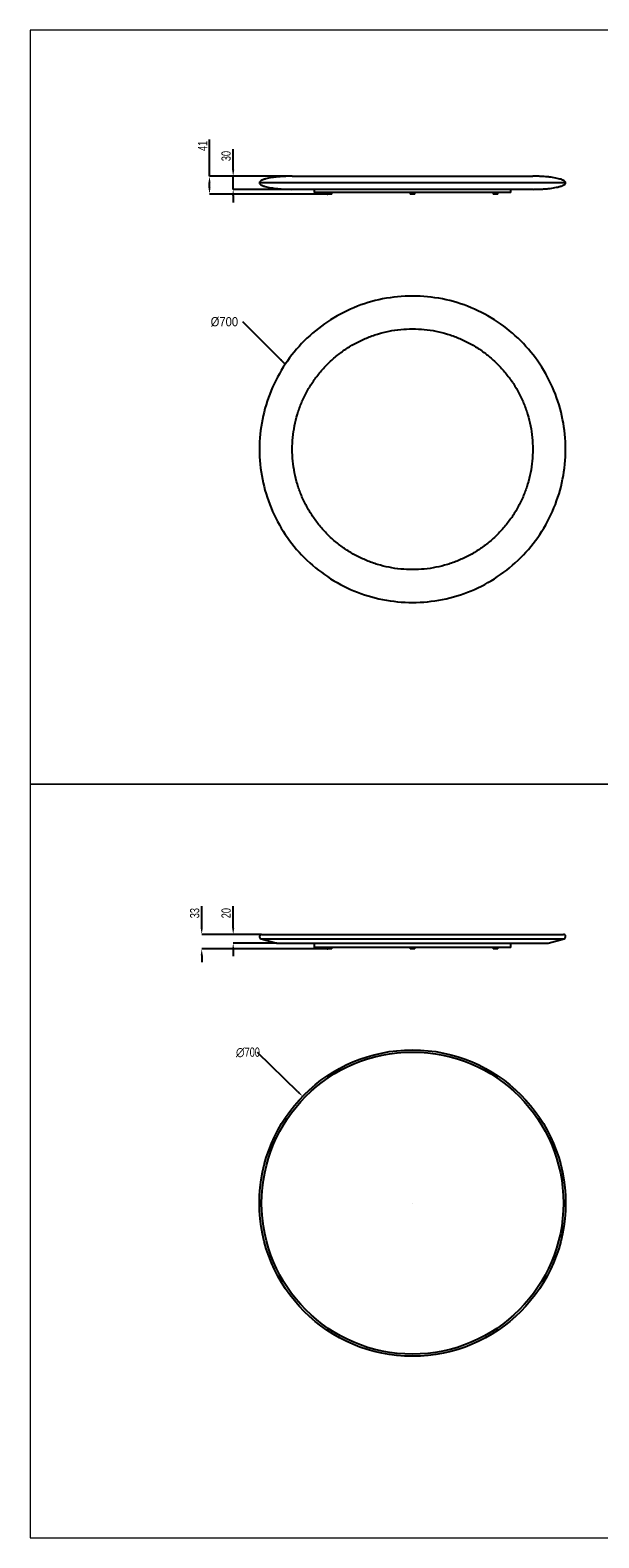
# Model space of a CAD drawing. Header units: millimetres. Extents: x 4005 to 11385, y -1831 to 1613.
# Tile 1 of 12: x 4005 to 5305, y -1831 to 1613. Entities that reach past the tile are written whole.
import ezdxf

# ---------------------------------------------------------------- set-up
doc = ezdxf.new("R2010")
doc.units = ezdxf.units.MM
doc.header["$LTSCALE"] = 6
doc.header["$PDSIZE"] = -1
doc.layers.add('ANNOTAZIONI', color=8, linetype='Continuous')
doc.styles.add('SLDTEXTSTYLE1', font='GOTHIC.TTF', dxfattribs={"width": 0.913})
doc.styles.add('SLDTEXTSTYLE4', font='ARIALN.TTF', dxfattribs={"width": 0.87})
doc.styles.get("Standard").update_dxf_attribs({"font": 'GOTHIC.TTF'})
doc.dimstyles.new('SLDDIMSTYLE0', dxfattribs={"dimtxt": 21, "dimasz": 15, "dimexe": 0, "dimexo": 0.0625, "dimgap": 5.25, "dimtad": 1, "dimdec": 1, "dimrnd": 1e-09, "dimzin": 12, "dimdsep": 46, "dimtxsty": 'SLDTEXTSTYLE4', "dimsah": 1, "dimcen": 0.09, "dimadec": 0, "dimazin": 3, "dimtfac": 1, "dimtdec": 1, "dimtofl": 0, "dimtmove": 0, "dimatfit": 3, "dimfxl": 1, "dimfrac": 2, "dimtolj": 1, "dimtzin": 12, "dimarcsym": 0})
doc.dimstyles.new('SLDDIMSTYLE1', dxfattribs={"dimtxt": 21, "dimasz": 15, "dimexe": 0, "dimexo": 0.0625, "dimgap": 5.25, "dimtad": 1, "dimdec": 1, "dimrnd": 1e-09, "dimzin": 12, "dimdsep": 46, "dimtxsty": 'SLDTEXTSTYLE4', "dimsah": 1, "dimcen": 0.09, "dimadec": 0, "dimazin": 3, "dimtfac": 1, "dimtdec": 1, "dimtmove": 0, "dimatfit": 0, "dimfxl": 1, "dimfrac": 2, "dimtolj": 1, "dimtzin": 12, "dimarcsym": 0})
doc.dimstyles.new('SLDDIMSTYLE2', dxfattribs={"dimtxt": 0.18, "dimasz": 15, "dimexe": 0, "dimexo": 0.0625, "dimgap": 0, "dimtad": 0, "dimtih": 1, "dimtoh": 1, "dimdec": 0, "dimrnd": 1e-09, "dimzin": 0, "dimdsep": 46, "dimtxsty": 'Standard', "dimsah": 1, "dimcen": 0.09, "dimadec": 0, "dimazin": 0, "dimtfac": 15, "dimtdec": 0, "dimtofl": 0, "dimtmove": 0, "dimatfit": 3, "dimfxl": 1, "dimfrac": 2, "dimtolj": 1, "dimtzin": 0, "dimarcsym": 0})

# ---------------------------------------------------------------- blocks, each defined once
blk = doc.blocks.new('_D')
at = {"layer": 'ANNOTAZIONI', "color": 0, "lineweight": -2, "transparency": 16777216}
for p, q in [((4414.9, 1279), (4414.9, 1363.1)), ((4604, 1279), (4414.9, 1279)), ((4414.9, 1253), (4414.9, 1264)), ((4684.3, 1238), (4414.9, 1238))]:
    blk.add_line(p, q, dxfattribs=at)
at = {"layer": 'ANNOTAZIONI', "color": 0, "transparency": 16777216}
for points in [[(4412.4, 1264), (4417.4, 1264), (4414.9, 1279)], [(4412.4, 1253), (4417.4, 1253), (4414.9, 1238)]]:
    blk.add_solid(points, dxfattribs=at)
at = {"layer": 'Defpoints', "color": 0, "transparency": 16777216}
for p in [(4414.9, 1279), (4604.1, 1279), (4684.3, 1238)]:
    blk.add_point(p, dxfattribs=at)
at = {"layer": 'ANNOTAZIONI', "color": 0, "transparency": 16777216, "insert": (4388.6, 1348.2), "char_height": 21, "attachment_point": 2, "rotation": 90, "style": 'SLDTEXTSTYLE4'}
blk.add_mtext('\\A1;41', dxfattribs=at)
blk = doc.blocks.new('_D_1')
at = {"layer": 'ANNOTAZIONI', "color": 0, "lineweight": -2, "transparency": 16777216}
for p, q in [((4469, 1294), (4469, 1340.9)), ((4604, 1279), (4469, 1279)), ((4469, 1249), (4469, 1279)), ((4604, 1249), (4469, 1249)), ((4469, 1234), (4469, 1219))]:
    blk.add_line(p, q, dxfattribs=at)
at = {"layer": 'ANNOTAZIONI', "color": 0, "transparency": 16777216}
for points in [[(4466.5, 1294), (4471.5, 1294), (4469, 1279)], [(4466.5, 1234), (4471.5, 1234), (4469, 1249)]]:
    blk.add_solid(points, dxfattribs=at)
at = {"layer": 'Defpoints', "color": 0, "transparency": 16777216}
for p in [(4604.1, 1279), (4469, 1249), (4604.1, 1249)]:
    blk.add_point(p, dxfattribs=at)
at = {"layer": 'ANNOTAZIONI', "color": 0, "transparency": 16777216, "insert": (4442.3, 1325), "char_height": 21, "attachment_point": 2, "rotation": 90, "style": 'SLDTEXTSTYLE4'}
blk.add_mtext('\\A1;30', dxfattribs=at)
blk = doc.blocks.new('SW_NOTE_0_1')
at = {"layer": 'ANNOTAZIONI', "color": 0, "insert": (-73.7, 10.8), "char_height": 21, "attachment_point": 1, "style": 'SLDTEXTSTYLE1'}
blk.add_mtext('Ø700', dxfattribs=at)
blk = doc.blocks.new('*D14')
at = {"layer": 'ANNOTAZIONI', "color": 0, "lineweight": -2, "transparency": 16777216}
for p, q in [((4397.1, -438), (4397.1, -388.4)), ((4534, -453), (4397.1, -453)), ((4684.3, -486), (4397.1, -486)), ((4397.1, -501), (4397.1, -516))]:
    blk.add_line(p, q, dxfattribs=at)
at = {"layer": 'ANNOTAZIONI', "color": 0, "transparency": 16777216}
for points in [[(4394.6, -438), (4399.6, -438), (4397.1, -453)], [(4394.6, -501), (4399.6, -501), (4397.1, -486)]]:
    blk.add_solid(points, dxfattribs=at)
at = {"layer": 'Defpoints', "color": 0, "transparency": 16777216}
for p in [(4397.1, -453), (4534.1, -453), (4684.3, -486)]:
    blk.add_point(p, dxfattribs=at)
at = {"layer": 'ANNOTAZIONI', "color": 0, "transparency": 16777216, "insert": (4370.4, -404.4), "char_height": 21, "attachment_point": 2, "rotation": 90, "style": 'SLDTEXTSTYLE4'}
blk.add_mtext('\\A1;33', dxfattribs=at)
blk = doc.blocks.new('*D15')
at = {"layer": 'ANNOTAZIONI', "color": 0, "lineweight": -2, "transparency": 16777216}
for p, q in [((4469.1, -438), (4469.1, -388.3)), ((4534, -453), (4469.1, -453)), ((4569, -473), (4469.1, -473)), ((4469.1, -488), (4469.1, -503))]:
    blk.add_line(p, q, dxfattribs=at)
at = {"layer": 'ANNOTAZIONI', "color": 0, "transparency": 16777216}
for points in [[(4466.6, -438), (4471.6, -438), (4469.1, -453)], [(4466.6, -488), (4471.6, -488), (4469.1, -473)]]:
    blk.add_solid(points, dxfattribs=at)
at = {"layer": 'Defpoints', "color": 0, "transparency": 16777216}
for p in [(4469.1, -473), (4534.1, -453), (4569.1, -473)]:
    blk.add_point(p, dxfattribs=at)
at = {"layer": 'ANNOTAZIONI', "color": 0, "transparency": 16777216, "insert": (4442.4, -404.4), "char_height": 21, "attachment_point": 2, "rotation": 90, "style": 'SLDTEXTSTYLE4'}
blk.add_mtext('\\A1;20', dxfattribs=at)
blk = doc.blocks.new('*D16')
at = {"layer": 'ANNOTAZIONI', "color": 0, "lineweight": -2, "transparency": 16777216}
for p, q in [((4617.2, -812.5), (4524.6, -722.7)), ((4879, -1066.7), (4879.2, -1066.7)), ((4879.1, -1066.8), (4879.1, -1066.7))]:
    blk.add_line(p, q, dxfattribs=at)
at = {"layer": 'ANNOTAZIONI', "color": 0, "transparency": 16777216}
blk.add_solid([(4618.9, -810.7), (4615.4, -814.3), (4627.9, -823)], dxfattribs=at)
at = {"layer": 'Defpoints', "color": 0, "transparency": 16777216}
for p in [(4627.9, -823), (5130.2, -1310.5)]:
    blk.add_point(p, dxfattribs=at)
at = {"layer": 'ANNOTAZIONI', "color": 0, "transparency": 16777216, "insert": (4475.4, -711.4), "char_height": 21, "attachment_point": 1, "style": 'SLDTEXTSTYLE4'}
blk.add_mtext('\\A1;∅700', dxfattribs=at)

msp = doc.modelspace()

# ---------------------------------------------------------------- linework, layer by layer
at = {"color": 7, "linetype": 'Continuous', "lineweight": 18}
for p, q in [((6464.78, 1612.61), (4004.78, 1612.61)), ((4004.78, 1612.61), (4004.78, -109.39)), ((4004.78, -109.39), (6464.78, -109.39)), ((6464.78, -109.39), (4004.78, -109.39)), ((4004.78, -109.39), (4004.78, -1831.39)), ((4004.78, -1831.39), (6464.78, -1831.39))]:
    msp.add_line(p, q, dxfattribs=at)
at = {"color": 7, "linetype": 'Continuous', "lineweight": 25}
for p, q in [((4604.09, 1279), (4879.09, 1279)), ((4654.13, 1249), (4654.13, 1241.5)), ((5074.03, 1241.5), (4654.13, 1241.5)), ((4684.34, 1241.5), (4684.34, 1238)), ((4684.35, 1241.5), (4684.35, 1238)), ((4694.35, 1238), (4694.35, 1241.5)), ((4874.08, 1241.5), (4874.08, 1238)), ((4874.1, 1241.5), (4874.1, 1238)), ((5229.09, 1264), (4879.09, 1264)), ((5154.09, 1249), (4879.09, 1249)), ((4884.1, 1238), (4884.1, 1241.5)), ((5063.83, 1241.5), (5063.83, 1238)), ((5063.84, 1241.5), (5063.84, 1238)), ((5073.84, 1238), (5073.84, 1241.5)), ((5104.13, 1241.5), (5074.03, 1241.5)), ((5104.13, 1241.5), (5104.13, 1249)), ((4684.35, 1238), (4684.34, 1238)), ((4694.35, 1238), (4684.35, 1238)), ((4874.1, 1238), (4874.08, 1238)), ((4884.1, 1238), (4874.1, 1238)), ((5063.84, 1238), (5063.83, 1238)), ((5073.84, 1238), (5063.84, 1238)), ((4532.74, -462.81), (4569.09, -473)), ((4532.74, -462.81), (4879.09, -462.81)), ((4534.09, -453), (4879.09, -453)), ((4569.09, -473), (4879.09, -473)), ((4654.13, -473), (4654.13, -482.5)), ((4879.09, -453), (5224.09, -453)), ((4879.09, -462.81), (5225.44, -462.81)), ((4879.09, -473), (5189.09, -473)), ((5104.13, -482.5), (5104.13, -473)), ((5189.09, -473), (5225.44, -462.81)), ((5074.03, -482.5), (4654.13, -482.5)), ((4684.34, -482.5), (4684.34, -486)), ((4684.35, -486), (4684.34, -486)), ((4684.35, -482.5), (4684.35, -486)), ((4694.35, -486), (4684.35, -486)), ((4694.35, -486), (4694.35, -482.5)), ((4874.08, -482.5), (4874.08, -486)), ((4874.1, -486), (4874.08, -486)), ((4874.1, -482.5), (4874.1, -486)), ((4884.1, -486), (4874.1, -486)), ((4884.1, -486), (4884.1, -482.5)), ((5063.83, -482.5), (5063.83, -486)), ((5063.84, -486), (5063.83, -486)), ((5063.84, -482.5), (5063.84, -486)), ((5073.84, -486), (5063.84, -486)), ((5073.84, -486), (5073.84, -482.5)), ((5104.13, -482.5), (5074.03, -482.5))]:
    msp.add_line(p, q, dxfattribs=at)
for radius in [350, 345]:
    msp.add_circle((4879.09, -1066.75), radius, dxfattribs=at)
for centre, start, end in [((4534.09, -458), 90, 254.3465), ((5224.09, -458), 285.6535, 90)]:
    msp.add_arc(centre, 5, start, end, dxfattribs=at)
for points, knots in [([(4604.09, 1279), (4602.42, 1278.99), (4599.43, 1278.98), (4595.48, 1278.91), (4592.41, 1278.82), (4589.83, 1278.73), (4587.31, 1278.62), (4584.65, 1278.49), (4580.02, 1278.22), (4573.22, 1277.71), (4564.95, 1276.84), (4557.15, 1275.75), (4550.23, 1274.5), (4544.74, 1273.22), (4540.72, 1272.05), (4538.02, 1271.13), (4535.59, 1270.14), (4533.34, 1269.03), (4531.31, 1267.73), (4529.9, 1266.34), (4529.19, 1265.03), (4529.12, 1264.34), (4529.09, 1264)], [0, 0, 0, 0, 0.0635478, 0.113979, 0.150463, 0.1804778, 0.2124349, 0.2462985, 0.2820063, 0.388978, 0.5061802, 0.5983828, 0.6891963, 0.7739145, 0.8127782, 0.8487005, 0.8825702, 0.9125737, 0.9442998, 0.9737799, 0.9871373, 1, 1, 1, 1]), ([(4879.09, 1279), (4879.6, 1279), (4880.63, 1279), (4882.17, 1279), (4883.71, 1279), (4885.25, 1279), (4886.79, 1279), (4888.33, 1279), (4889.87, 1279), (4891.41, 1279), (4892.95, 1279), (4894.49, 1279), (4896.02, 1279), (4897.56, 1279), (4899.1, 1279), (4900.63, 1279), (4902.17, 1279), (4903.7, 1279), (4905.23, 1279), (4906.77, 1279), (4908.3, 1279), (4909.83, 1279), (4911.36, 1279), (4912.89, 1279), (4914.42, 1279), (4915.95, 1279), (4917.48, 1279), (4919.01, 1279), (4920.53, 1279), (4922.06, 1279), (4923.59, 1279), (4925.11, 1279), (4926.64, 1279), (4928.16, 1279), (4929.69, 1279), (4931.21, 1279), (4936.66, 1279), (4945.96, 1279), (4958.98, 1279), (4971.79, 1279), (4984.37, 1279), (4996.69, 1279), (5008.74, 1279), (5020.49, 1279), (5035.72, 1279), (5053.84, 1279), (5073.85, 1279), (5092, 1279), (5105.41, 1279), (5115.06, 1279), (5121.73, 1279), (5127.79, 1279), (5133.26, 1279), (5138.11, 1279), (5142.34, 1279), (5145.93, 1279), (5148.14, 1279), (5149.4, 1279), (5149.97, 1279), (5150.5, 1279), (5150.99, 1279), (5151.45, 1279), (5151.88, 1279), (5152.26, 1279), (5152.61, 1279), (5152.92, 1279), (5153.2, 1279), (5153.43, 1279), (5153.64, 1279), (5153.8, 1279), (5153.93, 1279), (5154.02, 1279), (5154.08, 1279), (5154.08, 1279), (5154.09, 1279)], [0, 0, 0, 0, 0.0035713, 0.0071415, 0.0107105, 0.0142786, 0.0178458, 0.0214122, 0.024978, 0.0285433, 0.0321082, 0.0356727, 0.0392371, 0.0428014, 0.0463657, 0.0499302, 0.0534949, 0.05706, 0.0606256, 0.0641919, 0.0677588, 0.0713265, 0.0748952, 0.078465, 0.0820359, 0.0856081, 0.0891817, 0.0927568, 0.0963335, 0.099912, 0.1034922, 0.1070745, 0.1106588, 0.1142452, 0.117834, 0.1214251, 0.1250188, 0.1563822, 0.1876208, 0.2188099, 0.2500252, 0.2812385, 0.312427, 0.3436662, 0.3750316, 0.4376148, 0.5000003, 0.5623831, 0.624969, 0.6563324, 0.687571, 0.71876, 0.7499754, 0.7811887, 0.8123772, 0.8436164, 0.8749817, 0.8823773, 0.8897627, 0.897139, 0.9045072, 0.9118683, 0.9192231, 0.9265728, 0.9339182, 0.9412604, 0.9486004, 0.9559391, 0.9632775, 0.9706166, 0.9779575, 0.985301, 0.9926482, 1, 1, 1, 1]), ([(5229.09, 1264), (5229.04, 1264.41), (5228.93, 1265.23), (5228.07, 1266.59), (5226.58, 1267.94), (5224.48, 1269.23), (5222.05, 1270.38), (5219.28, 1271.45), (5215.21, 1272.75), (5209.76, 1274.11), (5202.95, 1275.43), (5195.59, 1276.54), (5188.05, 1277.41), (5180.75, 1278.05), (5175.21, 1278.4), (5171.16, 1278.61), (5168, 1278.75), (5164.14, 1278.87), (5159.4, 1278.98), (5155.95, 1278.99), (5154.09, 1279)], [0, 0, 0, 0, 0.0155611, 0.0309884, 0.0601464, 0.0914053, 0.1246875, 0.1625264, 0.2044429, 0.2870176, 0.3763637, 0.4685059, 0.5706894, 0.6652412, 0.7478297, 0.7821769, 0.81946, 0.8685567, 0.9290456, 1, 1, 1, 1]), ([(4529.09, 1264), (4529.14, 1263.59), (4529.24, 1262.77), (4530.11, 1261.41), (4531.59, 1260.06), (4533.7, 1258.77), (4536.13, 1257.62), (4538.9, 1256.55), (4542.96, 1255.25), (4548.41, 1253.89), (4555.22, 1252.57), (4562.59, 1251.46), (4570.12, 1250.59), (4577.43, 1249.95), (4582.97, 1249.6), (4587.02, 1249.39), (4590.18, 1249.25), (4594.04, 1249.13), (4598.77, 1249.02), (4602.23, 1249.01), (4604.09, 1249)], [0, 0, 0, 0, 0.0155611, 0.0309884, 0.0601464, 0.0914053, 0.1246875, 0.1625264, 0.2044429, 0.2870176, 0.3763637, 0.4685059, 0.5706894, 0.6652412, 0.7478297, 0.7821769, 0.81946, 0.8685567, 0.9290456, 1, 1, 1, 1]), ([(4879.09, 1264), (4833.27, 1264), (4787.48, 1264), (4702.82, 1264), (4664, 1264), (4599.21, 1264), (4573.26, 1264), (4538.2, 1264), (4529.09, 1264), (4529.09, 1264)], [0, 0, 0, 0, 0.25, 0.25, 0.5, 0.5, 0.75, 0.75, 1, 1, 1, 1]), ([(4879.09, 1249), (4878.57, 1249), (4877.55, 1249), (4876, 1249), (4874.46, 1249), (4872.92, 1249), (4871.38, 1249), (4869.84, 1249), (4868.3, 1249), (4866.76, 1249), (4865.23, 1249), (4863.69, 1249), (4862.15, 1249), (4860.62, 1249), (4859.08, 1249), (4857.55, 1249), (4856.01, 1249), (4854.48, 1249), (4852.94, 1249), (4851.41, 1249), (4849.88, 1249), (4848.35, 1249), (4846.82, 1249), (4845.29, 1249), (4843.76, 1249), (4842.23, 1249), (4840.7, 1249), (4839.17, 1249), (4837.64, 1249), (4836.11, 1249), (4834.59, 1249), (4833.06, 1249), (4831.54, 1249), (4830.01, 1249), (4828.49, 1249), (4826.96, 1249), (4821.52, 1249), (4812.22, 1249), (4799.2, 1249), (4786.39, 1249), (4773.81, 1249), (4761.48, 1249), (4749.44, 1249), (4737.69, 1249), (4722.46, 1249), (4704.34, 1249), (4684.32, 1249), (4666.18, 1249), (4652.76, 1249), (4643.11, 1249), (4636.45, 1249), (4630.38, 1249), (4624.92, 1249), (4620.07, 1249), (4615.84, 1249), (4612.24, 1249), (4610.04, 1249), (4608.78, 1249), (4608.21, 1249), (4607.68, 1249), (4607.18, 1249), (4606.72, 1249), (4606.3, 1249), (4605.92, 1249), (4605.57, 1249), (4605.26, 1249), (4604.98, 1249), (4604.74, 1249), (4604.54, 1249), (4604.38, 1249), (4604.25, 1249), (4604.16, 1249), (4604.1, 1249), (4604.09, 1249), (4604.09, 1249)], [0, 0, 0, 0, 0.0035713, 0.0071415, 0.0107105, 0.0142786, 0.0178458, 0.0214122, 0.024978, 0.0285433, 0.0321082, 0.0356727, 0.0392371, 0.0428014, 0.0463657, 0.0499302, 0.0534949, 0.05706, 0.0606256, 0.0641919, 0.0677588, 0.0713265, 0.0748952, 0.078465, 0.0820359, 0.0856081, 0.0891817, 0.0927568, 0.0963335, 0.099912, 0.1034922, 0.1070745, 0.1106588, 0.1142452, 0.117834, 0.1214251, 0.1250188, 0.1563822, 0.1876208, 0.2188099, 0.2500252, 0.2812385, 0.312427, 0.3436662, 0.3750316, 0.4376148, 0.5000003, 0.5623831, 0.624969, 0.6563324, 0.687571, 0.71876, 0.7499754, 0.7811887, 0.8123772, 0.8436164, 0.8749817, 0.8823773, 0.8897627, 0.897139, 0.9045072, 0.9118683, 0.9192231, 0.9265728, 0.9339182, 0.9412604, 0.9486004, 0.9559391, 0.9632775, 0.9706166, 0.9779575, 0.985301, 0.9926482, 1, 1, 1, 1]), ([(5154.09, 1249), (5155.76, 1249.01), (5158.75, 1249.02), (5162.7, 1249.09), (5165.77, 1249.18), (5168.35, 1249.27), (5170.87, 1249.38), (5173.53, 1249.51), (5178.15, 1249.78), (5184.96, 1250.28), (5193.22, 1251.15), (5201.03, 1252.25), (5207.95, 1253.5), (5213.43, 1254.78), (5217.46, 1255.95), (5220.16, 1256.87), (5222.59, 1257.86), (5224.84, 1258.97), (5226.86, 1260.27), (5228.28, 1261.66), (5228.98, 1262.97), (5229.05, 1263.66), (5229.09, 1264)], [0, 0, 0, 0, 0.0635478, 0.113979, 0.150463, 0.1804778, 0.2124349, 0.2462985, 0.2820063, 0.388978, 0.5061802, 0.5983828, 0.6891963, 0.7739145, 0.8127782, 0.8487005, 0.8825702, 0.9125737, 0.9442998, 0.9737799, 0.9871373, 1, 1, 1, 1]), ([(4879.09, 305.25), (4833.27, 305.25), (4787.48, 314.36), (4702.82, 349.43), (4664, 375.37), (4599.21, 440.16), (4573.26, 478.99), (4538.2, 563.64), (4529.09, 609.44), (4529.09, 701.07), (4538.2, 746.86), (4573.26, 831.52), (4599.21, 870.34), (4664, 935.14), (4702.82, 961.08), (4787.48, 996.14), (4833.27, 1005.25), (4924.9, 1005.25), (4970.7, 996.14), (5055.36, 961.08), (5094.18, 935.14), (5158.97, 870.34), (5184.91, 831.52), (5219.98, 746.86), (5229.09, 701.07), (5229.09, 609.44), (5219.98, 563.64), (5184.91, 478.99), (5158.97, 440.16), (5094.18, 375.37), (5055.36, 349.43), (4970.7, 314.36), (4924.9, 305.25), (4879.09, 305.25)], [0, 0, 0, 0, 0.0625, 0.0625, 0.125, 0.125, 0.1875, 0.1875, 0.25, 0.25, 0.3125, 0.3125, 0.375, 0.375, 0.4375, 0.4375, 0.5, 0.5, 0.5625, 0.5625, 0.625, 0.625, 0.6875, 0.6875, 0.75, 0.75, 0.8125, 0.8125, 0.875, 0.875, 0.9375, 0.9375, 1, 1, 1, 1]), ([(4879.09, 380.25), (4888.07, 380.25), (4906.07, 381.14), (4932.82, 385.13), (4959.06, 391.68), (4984.5, 400.78), (5008.92, 412.33), (5032.1, 426.25), (5053.84, 442.34), (5073.85, 460.49), (5092, 480.5), (5108.09, 502.24), (5122.01, 525.42), (5133.56, 549.85), (5142.66, 575.28), (5149.22, 601.52), (5153.2, 628.27), (5154.53, 655.25), (5153.2, 682.24), (5149.22, 708.98), (5142.66, 735.22), (5133.56, 760.66), (5122.01, 785.08), (5108.09, 808.27), (5092, 830), (5073.86, 850.02), (5053.84, 868.16), (5032.1, 884.25), (5008.92, 898.18), (4984.5, 909.73), (4959.06, 918.83), (4932.82, 925.38), (4906.07, 929.37), (4879.09, 930.69), (4852.11, 929.37), (4825.36, 925.38), (4799.12, 918.83), (4773.68, 909.73), (4749.26, 898.18), (4726.07, 884.26), (4704.34, 868.16), (4684.32, 850.02), (4666.18, 830), (4650.09, 808.27), (4636.17, 785.08), (4624.61, 760.66), (4615.51, 735.22), (4608.96, 708.98), (4604.97, 682.24), (4603.65, 655.25), (4604.97, 628.27), (4608.96, 601.52), (4615.51, 575.28), (4624.61, 549.85), (4636.17, 525.42), (4650.09, 502.24), (4666.18, 480.5), (4684.32, 460.49), (4704.34, 442.34), (4726.07, 426.25), (4749.26, 412.33), (4773.68, 400.78), (4799.12, 391.68), (4825.36, 385.13), (4852.1, 381.14), (4870.1, 380.25), (4879.09, 380.25)], [0, 0, 0, 0, 0.0155998, 0.03125, 0.0468997, 0.0625, 0.0780996, 0.09375, 0.1093997, 0.125, 0.1405996, 0.15625, 0.1718997, 0.1875, 0.2030996, 0.21875, 0.2343997, 0.25, 0.2655996, 0.28125, 0.2968997, 0.3125, 0.3280996, 0.34375, 0.3593997, 0.375, 0.3905996, 0.40625, 0.4218997, 0.4375, 0.4530996, 0.46875, 0.4843997, 0.5, 0.5155996, 0.53125, 0.5468997, 0.5625, 0.5780996, 0.59375, 0.6093997, 0.625, 0.6405996, 0.65625, 0.6718997, 0.6875, 0.7030996, 0.71875, 0.7343997, 0.75, 0.7655996, 0.78125, 0.7968997, 0.8125, 0.8280996, 0.84375, 0.8593997, 0.875, 0.8905996, 0.90625, 0.9218997, 0.9375, 0.9530996, 0.96875, 0.9843999, 1, 1, 1, 1])]:
    msp.add_open_spline(points, degree=3, knots=knots, dxfattribs=at)
at = {"layer": 'ANNOTAZIONI'}
for p in [(4684.35, 1238), (4684.35, -486)]:
    msp.add_point(p, dxfattribs=at)

# ---------------------------------------------------------------- block references
msp.add_blockref('SW_NOTE_0_1', (4491.24, 946.39), dxfattribs=at)

# ---------------------------------------------------------------- dimensions: what is measured, and where the dimension line sits
for base, p1, p2, dimstyle, picture, middle in [((4414.9, 1279), (4684.35, 1238), (4604.09, 1279), 'SLDDIMSTYLE0', '_D', (4414.9, 1348.24)), ((4469, 1249), (4604.09, 1279), (4604.09, 1249), 'SLDDIMSTYLE1', '_D_1', (4469, 1324.95)), ((4397.09, -453), (4684.35, -486), (4534.09, -453), 'SLDDIMSTYLE0', '*D14', (4397.09, -404.41)), ((4469.09, -473), (4534.09, -453), (4569.09, -473), 'SLDDIMSTYLE0', '*D15', (4469.09, -404.41))]:
    dim = msp.add_linear_dim(base=base, p1=p1, p2=p2, angle=90, dimstyle=dimstyle, dxfattribs=at)
    dim.commit()
    dim.dimension.update_dxf_attribs({"geometry": picture, "text_midpoint": middle, "dimtype": 160})
dim = msp.add_diameter_dim_2p(p1=(5130.23, -1310.53), p2=(4627.95, -822.97), dimstyle='SLDDIMSTYLE1', override={"dimtofl": 0}, dxfattribs=at)
dim.commit()
dim.dimension.update_dxf_attribs({"geometry": '*D16', "text_midpoint": (4500.01, -722.7), "dimtype": 163, "text_rotation": 180})

# ---------------------------------------------------------------- leaders
msp.add_leader([(4588.05, 849.63), (4491.24, 946.39)], dimstyle='SLDDIMSTYLE2', dxfattribs=at)

doc.saveas('drawing.dxf')
